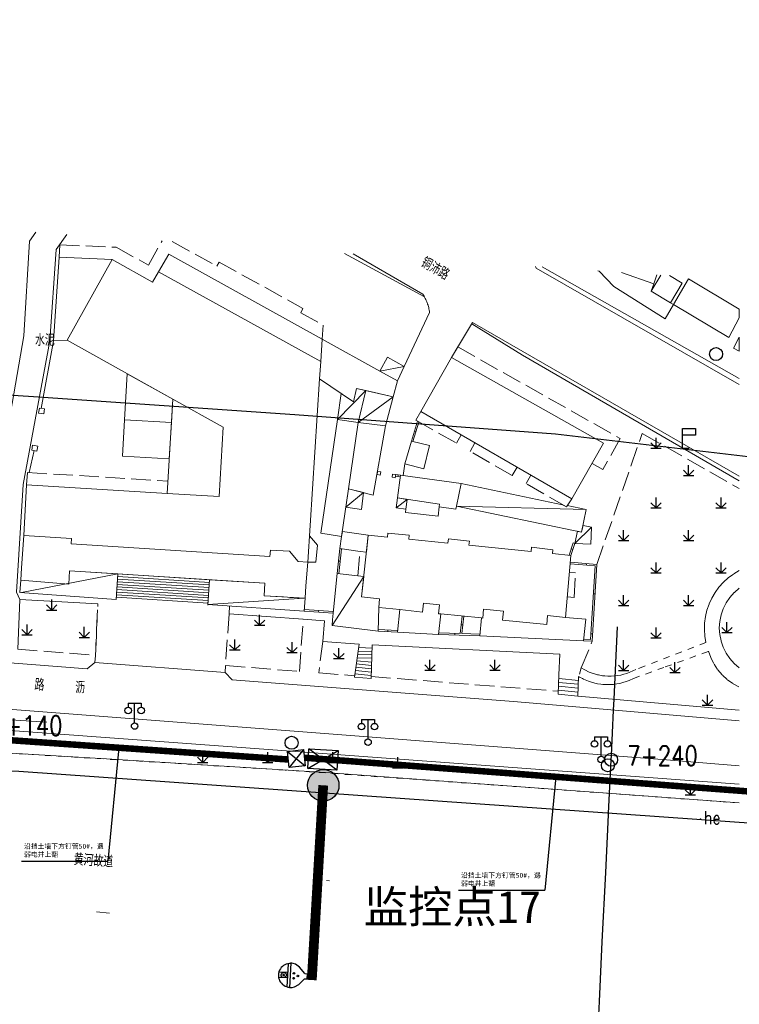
# Model space of a CAD drawing. Extents: x 39527407 to 39530665, y 3786466 to 3790957.
# Tile 15 of 113: x 39528216 to 39528326, y 3788124 to 3788276. Entities that reach past the tile are written whole.
import ezdxf
from ezdxf.enums import TextEntityAlignment as Align

# ---------------------------------------------------------------- set-up
doc = ezdxf.new("R2010")
doc.units = 0
doc.header["$PDSIZE"] = 0.2
doc.linetypes.add('X0', pattern=[4, 3, -1])
doc.linetypes.add('X6', pattern=[2, 1, -1])
doc.layers.get('0').update_dxf_attribs({"linetype": 'CONTINUOUS'})
for name, color, linetype in [('04-安保监控', 4, 'CONTINUOUS'), ('DLSS', 4, 'CONTINUOUS'), ('JCDL_DMX_F', 30, 'CONTINUOUS'), ('JCDL_JMDD_F', 231, 'CONTINUOUS'), ('JCDL_JMDX_F', 231, 'CONTINUOUS'), ('JCDL_JT_ZJ', 100, 'CONTINUOUS'), ('JCDL_JTD_F', 100, 'CONTINUOUS'), ('JCDL_SXX_F', 5, 'CONTINUOUS'), ('JMD', 6, 'CONTINUOUS'), ('SXSS', 5, 'CONTINUOUS'), ('ZBTZ', 3, 'CONTINUOUS'), ('zdh', 7, 'CONTINUOUS'), ('断面线', 2, 'CONTINUOUS'), ('水面监控', 7, 'CONTINUOUS'), ('综合管网', 1, 'CONTINUOUS')]:
    doc.layers.add(name, color=color, linetype=linetype)
for name, color, linetype, lineweight in [('JCDL_JMDX', 1, 'CONTINUOUS', 0), ('JCDL_ZBX', 3, 'CONTINUOUS', 0), ('JCDL_ZBX_F', 7, 'CONTINUOUS', 0), ('TEXTL_ZJ', 7, 'CONTINUOUS', 0)]:
    doc.layers.add(name, color=color, linetype=linetype, lineweight=lineweight)
doc.styles.add('HT', font='simhei.ttf')
doc.styles.add('HZ', font='rs', dxfattribs={"width": 0.8, "bigfont": 'hztxt'})
doc.linetypes.add('10422', pattern='A,2,[150,AAA.SHX,S=1,R=0,X=0,Y=1],2,[177,AAA.SHX,S=1,R=0,X=0,Y=0.8],1e-09', length=4)
doc.linetypes.add('X19', pattern='A,4.5,[145,symbolx.shx,S=1,R=0,X=0,Y=1],4.5,-0.5,[146,symbolx.shx,S=1,R=0,X=0,Y=0],-0.5', length=10)
doc.linetypes.add('X35', pattern='A,2,[150,AAA.SHX,S=1,R=0,X=0,Y=1],2,[177,AAA.SHX,S=1,R=0,X=0,Y=0.8],1e-09', length=4)
doc.linetypes.add('X4', pattern='A,0,-1e-09,[149,symbolx.shx,S=0.15,R=0,X=0,Y=0],-1.6', length=1.6)
doc.linetypes.add('X49', pattern='A,0,[5,symbolt.shx,S=1,R=0,X=0,Y=0],-10', length=10)
doc.linetypes.add('X67', pattern='A,1,[150,symbolx.shx,S=1,R=0,X=0,Y=1],2,[153,symbolx.shx,S=1,R=0,X=0,Y=0.8],2,[145,symbolx.shx,S=1,R=0,X=0,Y=0],0,[150,symbolx.shx,S=1,R=0,X=0,Y=1],2,[153,symbolx.shx,S=1,R=0,X=0,Y=0.8],2,[150,symbolx.shx,S=1,R=0,X=0,Y=1],0.5,-0.5,[146,symbolx.shx,S=1,R=0,X=0,Y=0],-0.5,0.5,[153,symbolx.shx,S=1,R=0,X=0,Y=0.8],1', length=12)

# ---------------------------------------------------------------- blocks, each defined once
blk = doc.blocks.new('4564000')
at = {"color": 0}
for p, q in [((0, 3), (2, 3)), ((0, 0), (0, 3)), ((2, 2), (0, 2)), ((2, 3), (2, 2))]:
    blk.add_line(p, q, dxfattribs=at)
at = {"color": 0, "linetype": 'Continuous', "flags": 128}
blk.add_lwpolyline([(0, 0), (1, 0)], dxfattribs=at)
blk = doc.blocks.new('5820000')
at = {"color": 0, "linetype": 'Continuous'}
blk.add_circle((0, 0), 1, dxfattribs=at)
blk = doc.blocks.new('9530003')
at = {"color": 0}
for p, q in [((0, 0), (0, 1.6)), ((-0.8, 0), (0.8, 0))]:
    blk.add_line(p, q, dxfattribs=at)
at = {"color": 0, "linetype": 'Continuous'}
for points in [[(0, 0), (-0.8, 0.8)], [(0, 0), (0.8, 0.8)]]:
    blk.add_lwpolyline(points, dxfattribs=at)
blk = doc.blocks.new('3521000')
at = {"color": 0}
for p, q in [((-1, 3.5), (1, 3.5)), ((0, 0.5), (0, 3.5))]:
    blk.add_line(p, q, dxfattribs=at)
at = {"color": 0, "linetype": 'Continuous', "flags": 128}
for points in [[(-1, 3.5), (-1, 2.9)], [(1, 3.5), (1, 2.9)]]:
    blk.add_lwpolyline(points, dxfattribs=at)
at = {"color": 0}
for centre in [(-1, 2.4), (1, 2.4), (0, 0)]:
    blk.add_circle(centre, 0.5, dxfattribs=at)
blk = doc.blocks.new('弱电井')
at = {"layer": '综合管网', "linetype": 'Continuous', "lineweight": 30}
for p, q in [((39505996.61, 3778252.25), (39506001.85, 3778241.73)), ((39506004.49, 3778249.61), (39505993.97, 3778244.37))]:
    blk.add_line(p, q, dxfattribs=at)
blk.add_lwpolyline([(39505996.61, 3778252.25), (39506004.49, 3778249.61), (39506001.85, 3778241.73), (39505993.97, 3778244.37)], close=True, dxfattribs=at)
blk = doc.blocks.new('A$C645879D4')
at = {"layer": '04-安保监控'}
h = blk.add_hatch(color=256, dxfattribs=at)
edge = h.paths.add_edge_path()
edge.add_arc((404, 404), 404, 0, 360)
blk.add_circle((404, 404), 404, dxfattribs=at)
blk = doc.blocks.new('A$C2CD672AE')
at = {"layer": '04-安保监控', "color": 6}
for p, q in [((1.14, 6.57), (0.34, 5.24)), ((3.16, 8.38), (1.14, 6.57)), ((3.16, 8.38), (3.16, 9.15)), ((3.16, 9.15), (4.84, 9.15)), ((4.84, 8.38), (4.84, 9.15)), ((4.84, 8.38), (6.85, 6.57)), ((6.85, 6.57), (7.66, 5.24)), ((0.1, 4.53), (0, 3.79)), ((0, 3.79), (8, 3.79)), ((0.34, 5.24), (0.1, 4.53)), ((7.66, 5.24), (7.9, 4.53)), ((7.9, 4.53), (8, 3.79)), ((0.31, 2.95), (7.69, 2.95)), ((3.16, 2.95), (3.16, 0.09)), ((4.84, 2.95), (4.84, 0.09))]:
    blk.add_line(p, q, dxfattribs=at)
for centre, major_axis, start_param, end_param in [((4.02, 6.27), (0.188, 0.188), 3.141593, 9.424778), ((4, 3.79), (2.68, 2.68), 2.356194, 5.497787), ((3.26, 4.93), (0.188, 0.188), 6.28318530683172, 12.5663706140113), ((4.85, 4.94), (0.188, 0.188), 3.141593, 9.424778), ((4, 1.71), (0.595, 0.595), 5.497787, 11.780972), ((4, 1.71), (0.161, 0.161), 5.497787, 11.780972)]:
    blk.add_ellipse(centre, major_axis=major_axis, ratio=1, start_param=start_param, end_param=end_param, dxfattribs=at)
for points in [[(3.79, 6.4), (4.25, 6.4), (3.76, 6.27), (4.29, 6.27)], [(3.89, 6.5), (4.16, 6.5), (3.79, 6.4), (4.25, 6.4)], [(4.02, 6.53), (4.02, 6.53), (3.89, 6.5), (4.16, 6.5)], [(3.03, 5.07), (3.49, 5.07), (2.99, 4.93), (3.52, 4.93)], [(3.03, 4.8), (3.49, 4.8), (2.99, 4.93), (3.52, 4.93)], [(3.12, 5.16), (3.39, 5.16), (3.03, 5.07), (3.49, 5.07)], [(3.12, 4.7), (3.39, 4.7), (3.03, 4.8), (3.49, 4.8)], [(3.26, 5.2), (3.26, 5.2), (3.12, 5.16), (3.39, 5.16)], [(3.26, 4.67), (3.26, 4.67), (3.12, 4.7), (3.39, 4.7)], [(3.79, 6.13), (4.25, 6.14), (3.76, 6.27), (4.29, 6.27)], [(3.89, 6.04), (4.16, 6.04), (3.79, 6.13), (4.25, 6.14)], [(4.02, 6), (4.02, 6), (3.89, 6.04), (4.16, 6.04)], [(4.62, 5.07), (5.08, 5.07), (4.59, 4.94), (5.12, 4.94)], [(4.62, 4.8), (5.09, 4.81), (4.59, 4.94), (5.12, 4.94)], [(4.72, 5.17), (4.99, 5.17), (4.62, 5.07), (5.08, 5.07)], [(4.72, 4.71), (4.99, 4.71), (4.62, 4.8), (5.09, 4.81)], [(4.85, 5.2), (4.85, 5.2), (4.72, 5.17), (4.99, 5.17)], [(4.86, 4.67), (4.86, 4.67), (4.72, 4.71), (4.99, 4.71)]]:
    blk.add_solid(points, dxfattribs=at)
blk = doc.blocks.new('A$C30C14BCC')
at = {"layer": '04-安保监控', "color": 2}
for p, q in [((0, 600), (400, 0)), ((0, 0), (400, 600))]:
    blk.add_line(p, q, dxfattribs=at)
at = {"layer": '04-安保监控', "color": 2, "ltscale": 12}
blk.add_lwpolyline([(0, 600), (400, 600), (400, 0), (0, 0)], close=True, dxfattribs=at)

msp = doc.modelspace()

# ---------------------------------------------------------------- linework, layer by layer
at = {"color": 9, "linetype": 'Continuous', "elevation": -38.58, "flags": 128}
msp.add_lwpolyline([(39527657.94798, 3788275.71459), (39527684.80001, 3788269.32143), (39527700.42548, 3788269.97152), (39527739.81871, 3788261.61228), (39527816.56838, 3788248.87242), (39527924.1491, 3788234.19814), (39527936.60486, 3788236.3862), (39528017.6292, 3788231.00361), (39528097.60128, 3788225.63755), (39528137.51936, 3788223.00167), (39528217.67285, 3788217.76273), (39528257.88233, 3788214.99962), (39528297.98653, 3788212.03758), (39528331.06901, 3788208.12149), (39528338.47482, 3788208.82168), (39528418.28123, 3788201.23672), (39528470.5446, 3788192.87437)], dxfattribs=at)
at = {"layer": 'DLSS', "color": 9, "linetype": 'Continuous', "lineweight": 20, "elevation": -38.58}
for points in [[(39528218.02412, 3788243.02362), (39528217.0917, 3788241.62534), (39528216.20671, 3788227.09433), (39528213.88271, 3788213.68833), (39528212.05671, 3788204.58334), (39528210.10952, 3788187.14975)], [(39528222.81802, 3788242.69498), (39528221.1977, 3788240.34134), (39528220.20271, 3788226.31633), (39528216.08671, 3788204.20134), (39528215.0577, 3788187.66233), (39528215.57471, 3788186.53934)], [(39528274.6837, 3788222.36133), (39528278.60971, 3788230.68034), (39528278.58269, 3788230.86919), (39528278.54981, 3788231.05711), (39528278.51156, 3788231.24402), (39528278.46795, 3788231.42975), (39528278.41904, 3788231.61415), (39528278.36486, 3788231.79707), (39528278.30545, 3788231.97837), (39528278.2787, 3788232.05334), (39528278.24087, 3788232.15788), (39528278.17116, 3788232.33547), (39528278.09638, 3788232.51098), (39528278.01661, 3788232.68428), (39528277.93189, 3788232.85522), (39528277.8423, 3788233.02366), (39528277.74792, 3788233.18945), (39528277.64882, 3788233.35248), (39528277.54471, 3788233.51234), (39528266.84567, 3788239.67672)], [(39528294.89745, 3788237.75367), (39528294.98971, 3788237.51934), (39528326.23671, 3788219.58813)], [(39528326.23671, 3788205.49179), (39528285.2057, 3788229.12334), (39528281.9957, 3788223.73934)], [(39528147.49471, 3788182.83534), (39528150.04771, 3788181.73934), (39528225.93357, 3788175.84739), (39528227.13989, 3788176.86573), (39528227.22271, 3788177.93834)], [(39528326.23671, 3788160.93756), (39528315.0317, 3788161.89334), (39528155.79371, 3788174.13533), (39528141.53162, 3788175.41136)], [(39528247.2257, 3788176.39333), (39528247.14291, 3788175.32097), (39528248.26216, 3788174.1513), (39528291.4987, 3788170.81733), (39528301.7097, 3788169.95634), (39528326.23671, 3788167.87846)]]:
    msp.add_lwpolyline(points, dxfattribs=at)
at = {"layer": 'DLSS', "color": 9, "linetype": 'X6', "lineweight": 0, "elevation": -38.58}
for points in [[(39528326.23671, 3788190.97721), (39528325.34628, 3788190.45348), (39528324.5333, 3788189.85712), (39528323.78472, 3788189.18168), (39528323.10822, 3788188.43407), (39528322.51071, 3788187.62194), (39528321.99831, 3788186.7536), (39528321.57625, 3788185.83793), (39528321.24887, 3788184.8843), (39528321.0195, 3788183.90249), (39528320.89051, 3788182.90252), (39528320.86319, 3788181.89463), (39528320.93785, 3788180.88914), (39528321.1137, 3788179.89634)], [(39528326.23671, 3788188.25381), (39528325.46422, 3788187.59847), (39528324.78578, 3788186.84619), (39528324.21345, 3788186.01035), (39528323.75739, 3788185.10579), (39528323.42572, 3788184.14861), (39528323.22433, 3788183.15582), (39528323.1568, 3788182.14505), (39528323.22433, 3788181.13429), (39528323.42572, 3788180.14149), (39528323.75739, 3788179.18431), (39528324.21345, 3788178.27976), (39528324.78578, 3788177.44391), (39528325.46422, 3788176.69164), (39528326.23671, 3788176.0363)], [(39528321.1137, 3788179.89634), (39528311.68138, 3788176.28452), (39528310.30104, 3788175.75596), (39528309.85873, 3788175.5399), (39528309.40795, 3788175.34124), (39528308.94628, 3788175.16943), (39528308.47514, 3788175.0256), (39528307.99607, 3788174.91092), (39528307.48876, 3788174.82101), (39528307.07793, 3788174.77254), (39528306.52989, 3788174.74097), (39528306.03728, 3788174.74293), (39528305.54575, 3788174.77555), (39528305.22063, 3788174.81254), (39528304.57283, 3788174.92774), (39528304.40776, 3788174.96528), (39528304.09508, 3788175.04779), (39528303.62518, 3788175.19563), (39528303.16536, 3788175.37235), (39528302.47879, 3788175.69704), (39528301.94093, 3788176.00382)], [(39528301.94093, 3788176.00382), (39528301.51671, 3788174.68934), (39528301.67928, 3788174.59331), (39528302.11319, 3788174.3601), (39528302.25449, 3788174.29023), (39528303.02747, 3788173.96443), (39528303.48399, 3788173.81219), (39528304.00305, 3788173.67144), (39528304.44081, 3788173.57887), (39528304.92771, 3788173.50399), (39528305.24971, 3788173.46934), (39528305.9102, 3788173.43588), (39528306.40274, 3788173.44439), (39528306.89405, 3788173.48015), (39528307.38258, 3788173.54348), (39528307.8666, 3788173.63509), (39528308.34481, 3788173.75335), (39528308.81554, 3788173.89854), (39528309.27713, 3788174.07061), (39528309.9497, 3788174.37633), (39528314.84869, 3788176.15196), (39528321.5075, 3788178.56544)], [(39528321.5075, 3788178.56544), (39528321.86847, 3788177.56043), (39528322.34879, 3788176.60669), (39528322.94136, 3788175.71833), (39528323.63741, 3788174.90848), (39528324.42664, 3788174.18914), (39528325.29736, 3788173.57094), (39528326.23671, 3788173.06304)], [(39528326.23671, 3788155.23321), (39528292.49113, 3788157.70871), (39528256.41144, 3788160.29214), (39528201.25665, 3788163.67594)]]:
    msp.add_lwpolyline(points, dxfattribs=at)
at = {"layer": 'JCDL_DMX_F', "color": 9, "linetype": 'X35', "lineweight": 0, "elevation": -38.58}
for points in [[(39528274.94074, 3788200.41413), (39528274.88801, 3788199.93372), (39528279.93615, 3788199.35291), (39528280.09503, 3788200.79645)], [(39528227.57471, 3788185.84034), (39528215.57471, 3788186.53934)], [(39528267.7717, 3788179.64434), (39528262.17671, 3788180.06033), (39528262.4537, 3788183.27234), (39528259.17366, 3788183.51061), (39528247.76571, 3788184.33934), (39528247.8476, 3788185.52523)], [(39528298.49271, 3788174.96034), (39528298.61853, 3788178.11345), (39528269.79676, 3788179.57409)], [(39528326.23671, 3788169.52863), (39528301.4127, 3788171.65534)], [(39528201.5347, 3788167.28434), (39528326.23671, 3788158.10402)], [(39528201.25665, 3788163.67594), (39528228.9267, 3788162.02734), (39528262.6017, 3788159.90133), (39528326.23671, 3788155.23321)]]:
    msp.add_lwpolyline(points, dxfattribs=at)
at = {"layer": 'JCDL_JMDX', "color": 9, "linetype": 'X0', "lineweight": 0, "elevation": -38.58}
for points in [[(39528221.61571, 3788239.19734), (39528221.7457, 3788241.08633), (39528230.4207, 3788240.70634), (39528235.3547, 3788237.95534), (39528237.45192, 3788241.69177)], [(39528239.03794, 3788241.58304), (39528245.90342, 3788237.77771), (39528246.24717, 3788238.43186), (39528259.09771, 3788231.30533), (39528258.77871, 3788230.64234), (39528262.21571, 3788228.70533), (39528262.0617, 3788226.57833)], [(39528281.9957, 3788223.73934), (39528282.96898, 3788225.37178), (39528307.9296, 3788211.29889), (39528305.23915, 3788206.53154), (39528303.58446, 3788207.46536)], [(39528277.2487, 3788215.43734), (39528276.48071, 3788214.09334), (39528282.72971, 3788210.58033), (39528283.46155, 3788211.8466)], [(39528292.05249, 3788206.88144), (39528291.30571, 3788205.58933), (39528284.8257, 3788209.30933), (39528285.58338, 3788210.62029)], [(39528216.62871, 3788204.17033), (39528216.75827, 3788206.06529), (39528238.37265, 3788204.74949)], [(39528300.49971, 3788201.99934), (39528299.65671, 3788200.77833), (39528293.4342, 3788204.35105), (39528294.184, 3788205.64953)], [(39528259.87371, 3788192.29634), (39528261.12271, 3788192.24933), (39528261.3627, 3788194.89534), (39528260.13393, 3788196.34684)], [(39528267.5457, 3788190.17534), (39528267.92371, 3788193.90933), (39528268.87922, 3788193.80841)], [(39528299.7969, 3788186.92305), (39528300.8237, 3788186.83534), (39528301.0687, 3788190.62434), (39528300.11999, 3788190.70538)], [(39528253.26129, 3788189.02453), (39528253.13871, 3788187.09634), (39528259.44556, 3788186.72688)]]:
    msp.add_lwpolyline(points, dxfattribs=at)
at = {"layer": 'JCDL_JMDX', "color": 9, "linetype": 'X19', "lineweight": 0, "elevation": -38.58}
for points in [[(39528220.7737, 3788226.29534), (39528218.87208, 3788215.92585)], [(39528217.79567, 3788209.42751), (39528217.04546, 3788206.04781)], [(39528274.80971, 3788207.37633), (39528274.53959, 3788205.59042)]]:
    msp.add_lwpolyline(points, dxfattribs=at)
at = {"layer": 'JCDL_JMDX', "color": 9, "linetype": 'Continuous', "lineweight": 0, "elevation": -38.58}
for points in [[(39528270.9762, 3788221.67832), (39528274.6837, 3788222.36133)], [(39528268.77877, 3788218.65676), (39528264.4277, 3788214.23534)], [(39528267.63671, 3788213.74433), (39528272.97871, 3788217.68034)], [(39528276.73576, 3788213.94996), (39528275.8048, 3788210.89228)], [(39528274.13771, 3788205.64533), (39528273.40178, 3788205.74935)], [(39528265.73552, 3788200.72147), (39528268.45849, 3788202.97137)], [(39528273.4508, 3788200.61769), (39528275.14701, 3788201.92626)], [(39528282.7417, 3788200.90634), (39528302.70771, 3788200.35733)], [(39528300.9397, 3788195.15033), (39528303.5287, 3788197.66134)], [(39528300.3437, 3788193.32433), (39528300.9397, 3788195.15033)], [(39528264.80745, 3788194.36428), (39528264.39894, 3788190.50875)], [(39528302.2557, 3788180.18533), (39528303.60871, 3788180.10933), (39528304.3197, 3788191.93733), (39528300.25488, 3788192.28456)], [(39528215.81749, 3788187.59333), (39528230.66501, 3788190.46097)], [(39528230.5635, 3788188.8642), (39528244.65639, 3788187.96835)], [(39528230.58888, 3788189.26339), (39528244.68176, 3788188.36755)], [(39528230.61426, 3788189.66258), (39528244.70714, 3788188.76674)], [(39528230.63963, 3788190.06178), (39528244.73252, 3788189.16594)], [(39528263.63271, 3788182.52933), (39528268.48495, 3788190.07613)], [(39528230.46199, 3788187.26742), (39528244.55488, 3788186.37158)], [(39528230.48737, 3788187.66661), (39528244.58025, 3788186.77077)], [(39528230.51275, 3788188.06581), (39528244.60563, 3788187.16996)], [(39528230.53813, 3788188.465), (39528244.63101, 3788187.56916)], [(39528230.43662, 3788186.86823), (39528244.5295, 3788185.97238)], [(39528244.5157, 3788185.75534), (39528259.3252, 3788186.72688)], [(39528259.3287, 3788184.73234), (39528263.7547, 3788184.42833)], [(39528283.59684, 3788183.99137), (39528283.32702, 3788181.29353)], [(39528270.69271, 3788181.67834), (39528273.67571, 3788181.51633)], [(39528279.98971, 3788181.13834), (39528286.31871, 3788180.95834)], [(39528267.54734, 3788178.08462), (39528269.74244, 3788178.00846)], [(39528267.62213, 3788178.60452), (39528269.76055, 3788178.53034)], [(39528267.69692, 3788179.12443), (39528269.77865, 3788179.05221)], [(39528267.3355, 3788176.61194), (39528269.68654, 3788176.39704)], [(39528267.4082, 3788177.11734), (39528269.70425, 3788176.90747)], [(39528267.47255, 3788177.56471), (39528269.72434, 3788177.48659)], [(39528267.1174, 3788175.09574), (39528269.63342, 3788174.86576)], [(39528267.1901, 3788175.60114), (39528269.65113, 3788175.37619)], [(39528267.2628, 3788176.10654), (39528269.66883, 3788175.88662)], [(39528298.4451, 3788173.76754), (39528301.4758, 3788173.49594)], [(39528298.46891, 3788174.36394), (39528301.49625, 3788174.09264)], [(39528298.3979, 3788172.58477), (39528301.4335, 3788172.26214)], [(39528298.4221, 3788173.19121), (39528301.45431, 3788172.86894)]]:
    msp.add_lwpolyline(points, dxfattribs=at)
at = {"layer": 'JCDL_JMDX', "color": 9, "linetype": 'X67', "lineweight": 0, "elevation": -38.58}
msp.add_lwpolyline([(39528215.45171, 3788160.08633), (39528326.23671, 3788152.21363)], dxfattribs=at)
at = {"layer": 'JCDL_JMDX_F', "color": 9, "linetype": 'Continuous', "lineweight": 0, "elevation": -38.58}
for points in [[(39528219.38254, 3788215.84329), (39528218.5847, 3788215.97233), (39528218.45871, 3788215.19333), (39528219.25654, 3788215.06432), (39528219.38254, 3788215.84329)], [(39528276.96166, 3788213.83361), (39528276.05011, 3788210.83963)], [(39528276.27028, 3788212.42112), (39528276.50944, 3788212.34831)], [(39528218.34953, 3788210.13728), (39528217.55171, 3788210.26633), (39528217.4257, 3788209.48734), (39528218.22354, 3788209.35831), (39528218.34953, 3788210.13728)], [(39528271.01572, 3788205.66326), (39528271.0857, 3788206.15834), (39528270.59062, 3788206.22832), (39528270.52065, 3788205.73324), (39528271.01572, 3788205.66326)], [(39528273.3318, 3788205.25427), (39528273.40178, 3788205.74935), (39528272.9067, 3788205.81933), (39528272.83672, 3788205.32425), (39528273.3318, 3788205.25427)], [(39528274.10386, 3788205.39763), (39528273.36679, 3788205.50181)], [(39528273.76974, 3788205.69734), (39528273.73475, 3788205.4498)], [(39528300.08897, 3788193.34958), (39528300.70204, 3788195.2279), (39528300.9397, 3788195.15033)], [(39528265.05502, 3788194.32813), (39528264.64755, 3788190.48241)], [(39528300.6417, 3788194.23733), (39528300.40404, 3788194.3149)], [(39528264.6032, 3788192.43651), (39528264.85181, 3788192.41017)], [(39528302.28233, 3788180.43423), (39528303.3741, 3788180.3729), (39528304.05552, 3788191.70899), (39528300.23361, 3788192.03547)], [(39528302.74581, 3788192.07178), (39528302.72453, 3788191.82268)], [(39528230.66501, 3788190.46097), (39528230.41571, 3788186.53934)], [(39528230.66501, 3788190.46097), (39528244.75789, 3788189.56513)], [(39528244.75789, 3788189.56513), (39528244.50859, 3788185.6435)], [(39528304.04594, 3788187.38312), (39528303.79639, 3788187.39812)], [(39528215.57471, 3788186.53934), (39528215.2637, 3788178.89033)], [(39528259.34332, 3788184.98192), (39528263.78106, 3788184.67711)], [(39528261.5417, 3788184.58034), (39528261.55883, 3788184.82975)], [(39528283.46193, 3788182.64245), (39528283.71069, 3788182.61757)], [(39528283.84563, 3788183.96677), (39528283.57756, 3788181.2864), (39528286.34365, 3788181.20773)], [(39528270.69896, 3788181.92837), (39528273.70061, 3788181.76535)], [(39528272.18421, 3788181.59734), (39528272.19776, 3788181.84697)], [(39528280.01465, 3788181.38773), (39528283.32702, 3788181.29353)], [(39528282.4887, 3788181.06727), (39528282.4958, 3788181.31717)], [(39528303.6774, 3788181.25213), (39528303.42785, 3788181.26713)], [(39528267.7717, 3788179.64434), (39528267.0447, 3788174.59034)], [(39528269.79676, 3788179.57409), (39528269.61571, 3788174.35534)], [(39528267.0447, 3788174.59034), (39528269.61571, 3788174.35534)], [(39528298.49271, 3788174.96034), (39528298.3737, 3788171.97833)], [(39528301.51671, 3788174.68934), (39528301.4127, 3788171.65534)], [(39528298.3737, 3788171.97833), (39528301.4127, 3788171.65534)]]:
    msp.add_lwpolyline(points, dxfattribs=at)
at = {"layer": 'JCDL_SXX_F', "color": 9, "linetype": 'Continuous', "lineweight": 0, "elevation": -38.58}
for points in [[(39528263.22993, 3788143.28345), (39528262.73109, 3788143.31746)], [(39528227.37452, 3788138.46883), (39528229.36634, 3788138.28807)]]:
    msp.add_lwpolyline(points, dxfattribs=at)
at = {"layer": 'JCDL_ZBX', "color": 9, "linetype": 'X49', "lineweight": 0, "elevation": -38.58}
for points in [[(39528265.51807, 3788239.76773), (39528277.81532, 3788233.07105)], [(39528326.23671, 3788220.52498), (39528295.93315, 3788237.68266)], [(39528285.07897, 3788228.91077), (39528292.89797, 3788224.1075), (39528326.23671, 3788204.78271)], [(39528184.47915, 3788169.85968), (39528209.3333, 3788168.33813), (39528219.76053, 3788167.67002)]]:
    msp.add_lwpolyline(points, dxfattribs=at)
at = {"layer": 'JCDL_ZBX', "color": 9, "linetype": 'Continuous', "lineweight": 0, "elevation": -38.58}
for points in [[(39528227.55661, 3788185.43406), (39528227.57471, 3788185.84034)], [(39528227.48986, 3788183.93554), (39528227.53436, 3788184.93455)], [(39528227.42311, 3788182.43703), (39528227.46761, 3788183.43604)], [(39528227.35636, 3788180.93852), (39528227.40086, 3788181.93753)], [(39528227.2896, 3788179.44), (39528227.33411, 3788180.43901)]]:
    msp.add_lwpolyline(points, dxfattribs=at)
at = {"layer": 'JCDL_ZBX', "color": 9, "linetype": 'X4', "lineweight": 0, "elevation": -38.58}
msp.add_lwpolyline([(39528227.13989, 3788176.86573), (39528247.14291, 3788175.32097)], dxfattribs=at)
at = {"layer": 'JCDL_ZBX_F', "color": 9, "linetype": 'X0', "lineweight": 0, "elevation": -38.58}
for points in [[(39528304.3197, 3788191.93733), (39528311.29971, 3788212.08334), (39528326.23671, 3788203.58302)], [(39528215.2637, 3788178.89033), (39528227.22285, 3788177.94149), (39528227.57471, 3788185.84034)], [(39528247.76571, 3788184.33934), (39528247.2257, 3788176.39333), (39528258.5887, 3788175.45833), (39528259.17366, 3788183.51061)], [(39528262.17671, 3788180.06033), (39528261.5457, 3788175.24733), (39528267.07668, 3788174.81266)], [(39528301.94093, 3788176.00382), (39528303.60871, 3788180.10933)], [(39528269.62689, 3788174.67762), (39528298.39125, 3788172.41793)]]:
    msp.add_lwpolyline(points, dxfattribs=at)
at = {"layer": 'JMD', "color": 9, "linetype": 'Continuous', "lineweight": 0, "elevation": -38.58}
for points in [[(39528246.24796, 3788202.36723), (39528246.86559, 3788213.01906), (39528239.10371, 3788217.35733), (39528222.88671, 3788226.42133), (39528229.7647, 3788238.83534), (39528236.00671, 3788235.34233), (39528236.92956, 3788236.93852), (39528261.8537, 3788223.11633), (39528261.68545, 3788220.49734), (39528259.87371, 3788192.29634), (39528258.37271, 3788192.39533), (39528257.0597, 3788193.94633), (39528254.1137, 3788194.12233), (39528254.01771, 3788193.14134), (39528223.4897, 3788195.07133), (39528223.52271, 3788195.91934), (39528216.1977, 3788196.39133), (39528216.62871, 3788204.17033), (39528238.26271, 3788202.85334), (39528246.24796, 3788202.36723)], [(39528222.88671, 3788226.42133), (39528220.7737, 3788226.29534), (39528221.61571, 3788239.19734), (39528229.7647, 3788238.83534), (39528222.88671, 3788226.42133)], [(39528236.92956, 3788236.93852), (39528238.49571, 3788239.64733), (39528262.0617, 3788226.57833), (39528261.8537, 3788223.11633), (39528236.92956, 3788236.93852)], [(39528315.65471, 3788232.17633), (39528316.0917, 3788231.93234), (39528314.8167, 3788229.72033), (39528306.96171, 3788234.68734), (39528304.70171, 3788237.01434), (39528304.50382, 3788237.09511)], [(39528313.57149, 3788236.47349), (39528313.08293, 3788235.09051), (39528308.10785, 3788236.84804)], [(39528308.10785, 3788236.84804), (39528313.08293, 3788235.09051), (39528312.68201, 3788233.9557), (39528315.65471, 3788232.17633)], [(39528315.48329, 3788236.34243), (39528317.4454, 3788235.16797), (39528315.65471, 3788232.17633), (39528312.68201, 3788233.9557), (39528314.16473, 3788236.43282)], [(39528326.23671, 3788229.86721), (39528324.61369, 3788226.83134), (39528316.0917, 3788231.93234), (39528318.43651, 3788235.8497), (39528326.23671, 3788231.18077), (39528326.23671, 3788229.86721)], [(39528261.8537, 3788223.11633), (39528262.0617, 3788226.57833), (39528270.9762, 3788221.67832), (39528273.68871, 3788220.18733), (39528272.97871, 3788217.68034), (39528267.3697, 3788218.98434), (39528266.89071, 3788216.92534), (39528261.68545, 3788220.49734), (39528261.8537, 3788223.11633)], [(39528326.23671, 3788226.85751), (39528326.23671, 3788224.7047), (39528325.33171, 3788225.19834), (39528326.23671, 3788226.85751)], [(39528274.6837, 3788222.36133), (39528273.68871, 3788220.18733), (39528270.9762, 3788221.67832), (39528272.1437, 3788223.80233), (39528274.6837, 3788222.36133)], [(39528281.9957, 3788223.73934), (39528305.34071, 3788210.57734), (39528300.49971, 3788201.99934), (39528277.2487, 3788215.43734), (39528281.9957, 3788223.73934)], [(39528239.10371, 3788217.35733), (39528238.89365, 3788213.73466), (39528231.70572, 3788214.15144), (39528232.11801, 3788221.26178), (39528239.10371, 3788217.35733)], [(39528268.77877, 3788218.65676), (39528267.63671, 3788213.74433), (39528264.4277, 3788214.23534), (39528265.00306, 3788218.2207), (39528266.89071, 3788216.92534), (39528267.3697, 3788218.98434), (39528268.77877, 3788218.65676)], [(39528272.97871, 3788217.68034), (39528271.8427, 3788213.24234), (39528267.63671, 3788213.74433), (39528268.77877, 3788218.65676), (39528272.97871, 3788217.68034)], [(39528246.86559, 3788213.01906), (39528246.24796, 3788202.36723), (39528238.26271, 3788202.85334), (39528239.10371, 3788217.35733), (39528246.86559, 3788213.01906)], [(39528238.89365, 3788213.73466), (39528238.56951, 3788208.14448), (39528231.38278, 3788208.58198), (39528231.70572, 3788214.15144), (39528238.89365, 3788213.73466)], [(39528264.4277, 3788214.23534), (39528267.63671, 3788213.74433), (39528266.14747, 3788203.54325), (39528265.0787, 3788196.22234), (39528261.89771, 3788196.71034), (39528264.4277, 3788214.23534)], [(39528269.9417, 3788202.60433), (39528266.14747, 3788203.54325), (39528267.63671, 3788213.74433), (39528271.8427, 3788213.24234), (39528269.9417, 3788202.60433)], [(39528278.60489, 3788210.20377), (39528277.7209, 3788206.65182), (39528274.80971, 3788207.37633), (39528275.80718, 3788210.9001), (39528278.60489, 3788210.20377)], [(39528283.46437, 3788204.37107), (39528282.7417, 3788200.90634), (39528282.64105, 3788200.41944), (39528280.09503, 3788200.79645), (39528280.14925, 3788201.18335), (39528273.65976, 3788202.14714), (39528274.13771, 3788205.64533), (39528283.46437, 3788204.37107)], [(39528299.78669, 3788200.9666), (39528302.70771, 3788200.35733), (39528301.98502, 3788196.89257), (39528282.7417, 3788200.90634), (39528283.46437, 3788204.37107), (39528299.06759, 3788201.11659), (39528299.65671, 3788200.77833), (39528299.78669, 3788200.9666)], [(39528268.45849, 3788202.97137), (39528268.10683, 3788200.3975), (39528265.73552, 3788200.72147), (39528266.14747, 3788203.54325), (39528268.45849, 3788202.97137)], [(39528275.14701, 3788201.92626), (39528274.94074, 3788200.41413), (39528273.4508, 3788200.61769), (39528273.65976, 3788202.14714), (39528275.14701, 3788201.92626)], [(39528303.5287, 3788197.66134), (39528303.38771, 3788195.04533), (39528300.9397, 3788195.15033), (39528301.36771, 3788197.02133), (39528301.98502, 3788196.89257), (39528302.20305, 3788197.93785), (39528303.5287, 3788197.66134)], [(39528254.01771, 3788193.14134), (39528254.1137, 3788194.12233), (39528257.0597, 3788193.94633), (39528258.37271, 3788192.39533), (39528259.87371, 3788192.29634), (39528259.5567, 3788188.62434), (39528259.44555, 3788186.72688), (39528253.13871, 3788187.09634), (39528253.26129, 3788189.02453), (39528223.23906, 3788190.93304), (39528223.1097, 3788188.89834), (39528215.73072, 3788189.49045), (39528215.85671, 3788191.40233), (39528216.1977, 3788196.39133), (39528223.52271, 3788195.91934), (39528223.4897, 3788195.07133), (39528254.01771, 3788193.14134)], [(39528269.1547, 3788196.41634), (39528268.87922, 3788193.80841), (39528267.92371, 3788193.90933), (39528264.80745, 3788194.36428), (39528265.0787, 3788196.22234), (39528265.19149, 3788196.99492), (39528269.1547, 3788196.41634)], [(39528294.20256, 3788193.93315), (39528294.26771, 3788194.59034), (39528297.5607, 3788194.18834), (39528297.50298, 3788193.60596), (39528300.3437, 3788193.32433), (39528299.5287, 3788183.78334), (39528296.76081, 3788184.06015), (39528296.62471, 3788182.69933), (39528289.8187, 3788183.37233), (39528289.95556, 3788184.74075), (39528286.90952, 3788185.04538), (39528286.77271, 3788183.67733), (39528286.59241, 3788183.69517), (39528280.30756, 3788184.31663), (39528279.96671, 3788184.35033), (39528280.10429, 3788185.72596), (39528277.65537, 3788185.97088), (39528277.5177, 3788184.59434), (39528274.02108, 3788184.96976), (39528270.78371, 3788185.31734), (39528270.91647, 3788186.64484), (39528268.15171, 3788186.92134), (39528269.1547, 3788196.41634), (39528272.14141, 3788196.12024), (39528272.20071, 3788196.71833), (39528275.47971, 3788196.43334), (39528275.41647, 3788195.79556), (39528281.42197, 3788195.2002), (39528281.4877, 3788195.86334), (39528284.72371, 3788195.52433), (39528284.65975, 3788194.87921), (39528294.20256, 3788193.93315)], [(39528230.66501, 3788190.46097), (39528230.41571, 3788186.53934), (39528215.6057, 3788187.59333), (39528215.73072, 3788189.49045), (39528223.1097, 3788188.89834), (39528223.23906, 3788190.93304), (39528230.66501, 3788190.46097)], [(39528270.78371, 3788185.31734), (39528270.69271, 3788181.67834), (39528263.63271, 3788182.52933), (39528263.67571, 3788183.40334), (39528263.7547, 3788184.42833), (39528264.39894, 3788190.50875), (39528267.5457, 3788190.17534), (39528268.48495, 3788190.07613), (39528268.15171, 3788186.92134), (39528270.91647, 3788186.64484), (39528270.78371, 3788185.31734)], [(39528253.26129, 3788189.02453), (39528253.13871, 3788187.09634), (39528259.44556, 3788186.72688), (39528259.3287, 3788184.73234), (39528244.5157, 3788185.75534), (39528244.75789, 3788189.56509), (39528253.26129, 3788189.02453)], [(39528273.67571, 3788181.51633), (39528274.02108, 3788184.96976), (39528277.5177, 3788184.59434), (39528277.65537, 3788185.97088), (39528280.10429, 3788185.72596), (39528279.96671, 3788184.35033), (39528280.30756, 3788184.31663), (39528279.98971, 3788181.13834), (39528273.67571, 3788181.51633)], [(39528289.95556, 3788184.74075), (39528289.8187, 3788183.37233), (39528296.62471, 3788182.69933), (39528296.76081, 3788184.06015), (39528299.5287, 3788183.78334), (39528302.60971, 3788183.49433), (39528302.2557, 3788180.18533), (39528286.31871, 3788180.95834), (39528286.59241, 3788183.69517), (39528286.77271, 3788183.67733), (39528286.90952, 3788185.04538), (39528289.95556, 3788184.74075)]]:
    msp.add_lwpolyline(points, dxfattribs=at)
at = {"layer": 'SXSS', "color": 9, "linetype": '10422', "flags": 128}
msp.add_lwpolyline([(39528479.81351, 3788139.21964), (39528462.85671, 3788140.11433), (39528405.76671, 3788145.25356), (39528332.9547, 3788151.78533), (39528326.23671, 3788152.21363), (39528215.45171, 3788160.08633), (39528208.3867, 3788160.31833), (39528207.83515, 3788160.20282), (39528205.94504, 3788159.64337), (39528204.39133, 3788158.97885), (39528203.1571, 3788158.30037), (39528202.21649, 3788157.67981), (39528200.57467, 3788156.92011), (39528199.10056, 3788156.57188), (39528197.09037, 3788156.3875), (39528194.57863, 3788156.61209), (39528193.11094, 3788156.98647), (39528191.69886, 3788157.53447), (39528189.9378, 3788158.52115), (39528188.28557, 3788159.46158), (39528185.85816, 3788160.4968), (39528184.28383, 3788160.98739), (39528182.99944, 3788161.29103), (39528182.35071, 3788161.41234), (39528140.33549, 3788164.06881), (39528076.23671, 3788168.12154), (39528006.75449, 3788172.51465), (39527925.78786, 3788177.63387), (39527924.22075, 3788176.51388), (39527922.01513, 3788175.2468), (39527920.85859, 3788174.71623), (39527919.37106, 3788174.15356), (39527917.536, 3788173.63005), (39527915.66085, 3788173.27607), (39527913.75154, 3788173.07914), (39527912.23356, 3788173.16047), (39527908.88541, 3788174.10619), (39527907.29931, 3788174.82594), (39527903.71785, 3788177.28574), (39527902.67495, 3788178.29554), (39527901.1927, 3788180.08234), (39527879.1117, 3788182.27733), (39527826.23671, 3788188.44768), (39527743.2857, 3788201.50333), (39527721.9267, 3788205.70733), (39527683.07171, 3788214.11433), (39527677.67371, 3788214.60833), (39527668.0877, 3788214.55933), (39527660.9117, 3788215.86433), (39527659.3737, 3788209.23233), (39527651.55571, 3788210.95434), (39527650.06771, 3788204.33133), (39527642.18949, 3788206.04179)], dxfattribs=at)
at = {"layer": 'zdh', "color": 9}
msp.add_point((39528320.28571, 3788152.72034, -1.979), dxfattribs=at)
at = {"layer": '断面线', "color": 9, "elevation": -38.58, "flags": 128}
msp.add_lwpolyline([(39528300.56272, 3788038.65908), (39528300.94783, 3788046.61863), (39528301.33491, 3788054.61879), (39528301.71504, 3788063.81507), (39528302.29089, 3788074.37687), (39528302.32733, 3788075.13011), (39528302.82021, 3788085.31701), (39528303.28851, 3788094.9958), (39528303.76914, 3788104.92954), (39528304.27832, 3788115.45308), (39528304.72523, 3788124.68997), (39528305.16856, 3788133.85273), (39528305.68617, 3788144.55066), (39528306.11583, 3788153.43074), (39528306.12608, 3788153.64275), (39528306.27389, 3788156.69764), (39528306.52527, 3788161.89305), (39528306.5568, 3788162.54488), (39528306.89415, 3788169.51713), (39528306.97455, 3788171.17885), (39528307.51518, 3788182.35258)], dxfattribs=at)
at = {"layer": '断面线', "color": 9}
msp.add_circle((39528306.52527, 3788161.89305, -38.58), 1, dxfattribs=at)
at = {"layer": '水面监控', "color": 6, "const_width": 1.5, "elevation": -38.58}
msp.add_lwpolyline([(39528260.4861, 3788128.00062), (39528262.24541, 3788157.94899)], dxfattribs=at)
at = {"layer": '综合管网', "color": 1, "linetype": 'Continuous', "lineweight": 30}
for p, q in [((39528230.79794, 3788163.73116, -38.58), (39528229.13748, 3788146.26961, 38.58)), ((39528298.01227, 3788159.26079, -38.58), (39528296.35181, 3788141.79924, 38.58)), ((39528215.8287, 3788146.26961, 38.58), (39528229.13748, 3788146.26961, 38.58)), ((39528283.04303, 3788141.79924, 38.58), (39528296.35181, 3788141.79924, 38.58))]:
    msp.add_line(p, q, dxfattribs=at)
at = {"layer": '综合管网', "color": 3, "linetype": 'Continuous', "lineweight": 30, "const_width": 1, "elevation": -38.58, "flags": 128}
for points in [[(39528256.87803, 3788161.92113), (39528204.71785, 3788165.54119)], [(39528336.6679, 3788156.32581), (39528259.35664, 3788162.19578)]]:
    msp.add_lwpolyline(points, dxfattribs=at)

# ---------------------------------------------------------------- block references
at = {"layer": 'JCDL_JMDD_F', "color": 9}
for p in [(39528233.24371, 3788167.07034, -38.58), (39528269.13371, 3788164.57734, -38.58), (39528304.9717, 3788161.91234, -38.58)]:
    msp.add_blockref('3521000', p, dxfattribs=at)
at = {"layer": 'JCDL_JTD_F', "color": 9}
for name, p in [('5820000', (39528322.66271, 3788224.27834, -38.58)), ('4564000', (39528317.50327, 3788209.82936, -38.58)), ('5820000', (39528257.3827, 3788164.48734, -38.58)), ('5820000', (39528306.02471, 3788161.02734, -38.58))]:
    msp.add_blockref(name, p, dxfattribs=at)
at = {"layer": 'ZBTZ', "color": 9}
for p in [(39528313.4343, 3788209.81464, -38.58), (39528318.43355, 3788205.6154, -38.58), (39528313.43429, 3788200.61615, -38.58), (39528323.43276, 3788200.61619, -38.58), (39528308.43503, 3788195.61691, -38.58), (39528318.43351, 3788195.61694, -38.58), (39528313.43426, 3788190.61769, -38.58), (39528323.43276, 3788190.61769, -38.58), (39528308.43501, 3788185.61844, -38.58), (39528318.43351, 3788185.61844, -38.58), (39528220.49171, 3788184.90934, -38.58), (39528252.45071, 3788182.57234, -38.58), (39528216.69246, 3788181.11009, -38.58), (39528324.33387, 3788181.4433, -38.58), (39528225.49096, 3788180.71009, -38.58), (39528313.43426, 3788180.61919, -38.58), (39528248.65146, 3788178.77309, -38.58), (39528257.44996, 3788178.37309, -38.58), (39528264.64342, 3788177.43654, -38.58), (39528278.66384, 3788175.65757, -38.58), (39528288.66232, 3788175.65755, -38.58), (39528308.43501, 3788175.61994, -38.58), (39528316.34369, 3788175.28735, -38.58), (39528321.34291, 3788170.28814, -38.58), (39528243.72151, 3788161.46234, -38.58), (39528253.72002, 3788161.46235, -38.58), (39528263.71852, 3788161.46235, -38.58), (39528273.71702, 3788160.66235, -38.58), (39528318.71021, 3788156.46314, -38.58)]:
    msp.add_blockref('9530003', p, dxfattribs=at)
at = {"layer": '水面监控', "color": 6}
for name, p, xscale, yscale, zscale, rotation in [('A$C30C14BCC', (39528264.35778, 3788160.29714, -38.58), 0.007499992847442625, 0.007499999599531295, 0.0075, 86.63804064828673), ('A$C645879D4', (39528259.6854, 3788155.67306, -38.58), 0.005999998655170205, 0.005999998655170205, 0.006, 356.6380406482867), ('A$C2CD672AE', (39528255.4663, 3788130.73594, -38.58), 0.4799999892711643, 0.4800000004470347, 0.4800000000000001, 266.6380406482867)]:
    msp.add_blockref(name, p, dxfattribs=dict(at, xscale=xscale, yscale=yscale, zscale=zscale, rotation=rotation))
at = {"layer": '综合管网', "color": 9, "linetype": 'Continuous', "lineweight": 30, "xscale": 0.300000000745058, "yscale": 0.300000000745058, "zscale": 0.300000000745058, "rotation": 24.85064533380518}
msp.add_blockref('弱电井', (29250207.01502, -2221129.71034, -38.58), dxfattribs=at)

# ---------------------------------------------------------------- texts
at = {"layer": 'JCDL_JT_ZJ', "color": 9, "lineweight": 0, "style": 'HZ', "width": 0.8}
msp.add_text('水泥', height=1.8, dxfattribs=at).set_placement((39528217.92951, 3788224.99478, -38.58), align=Align.BOTTOM_LEFT)
for s, rotation, p in [('路', 356.0721986, (39528217.76398, 3788172.03758, -38.58)), ('沥', 359.0747688, (39528224.09877, 3788171.56395, -38.58))]:
    msp.add_text(s, height=1.8, rotation=rotation, dxfattribs=at).set_placement(p, align=Align.BOTTOM_LEFT)
at = {"layer": 'TEXTL_ZJ', "color": 9, "style": 'HZ', "width": 0.8}
for s, rotation, p in [('铜沛路', -30.0420154, (39528276.81455, 3788237.35473, -38.58)), ('黄河故道', -3.9523367, (39528223.79902, 3788145.16296, -38.58))]:
    msp.add_text(s, height=1.8, rotation=rotation, dxfattribs=at).set_placement(p, align=Align.BOTTOM_LEFT)
at = {"layer": 'zdh', "color": 9, "style": 'HZ', "width": 0.8}
msp.add_text('he', height=2, dxfattribs=at).set_placement((39528320.78571, 3788151.97034, -1.979))
at = {"layer": '断面线', "color": 9, "linetype": 'Continuous', "style": 'HZ', "width": 0.8}
for s, p in [('7+140', (39528222.13841, 3788167.13485, -38.58)), ('7+240', (39528319.87852, 3788162.5184, -38.58))]:
    msp.add_text(s, height=3, dxfattribs=at).set_placement(p, align=Align.MIDDLE_RIGHT)
at = {"layer": '水面监控', "color": 9, "linetype": 'Continuous', "lineweight": 30, "insert": (39528268.47617, 3788141.75912), "char_height": 20, "attachment_point": 1, "style": 'HT'}
msp.add_mtext_dynamic_manual_height_columns('{\\fSimSun|b0|i0|c134|p2;\\H0.25x;\\C0;监控点17}', width=50.3163026, gutter_width=1, heights=[0], dxfattribs=at)
at = {"layer": '综合管网', "color": 1, "linetype": 'Continuous', "lineweight": 30, "char_height": 0.75, "width": 12.7553929, "attachment_point": 1, "style": 'HT'}
for insert in [(39528216.22682, 3788148.95746, 38.58), (39528283.44115, 3788144.48709, 38.58)]:
    msp.add_mtext('沿挡土墙下方钉管50#，遇弱电井上翻', dxfattribs=dict(at, insert=insert))

doc.saveas('drawing.dxf')
